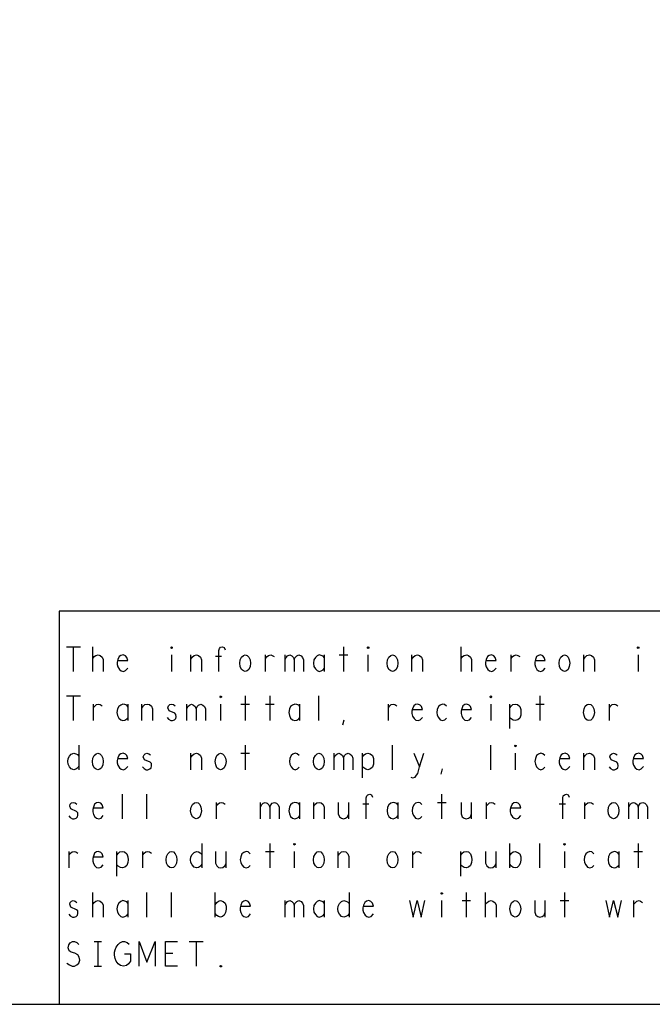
# Model space of a CAD drawing. Extents: x 17.9 to 50.9, y 20.7 to 41.7.
# Tile 11 of 15: x 40.8 to 43.3, y 20.7 to 24.7. Entities that reach past the tile are written whole.
import ezdxf

# ---------------------------------------------------------------- set-up
doc = ezdxf.new("R2010")
doc.units = 0
doc.layers.add('RVP8-IFD_F_bas', color=2, linetype='CONTINUOUS')

msp = doc.modelspace()

# ---------------------------------------------------------------- linework, layer by layer
at = {"layer": 'RVP8-IFD_F_bas'}
for points in [[(17.93, 20.735), (50.93, 20.735), (50.93, 41.735), (17.93, 41.735), (17.93, 20.735), (17.93, 20.735)], [(41.387, 22.183), (41.385, 22.185), (41.385, 22.188), (41.387, 22.19), (41.39, 22.188), (41.39, 22.185), (41.387, 22.183)], [(42.187, 22.183), (42.185, 22.185), (42.185, 22.188), (42.187, 22.19), (42.19, 22.188), (42.19, 22.185), (42.187, 22.183)], [(43.287, 22.183), (43.285, 22.185), (43.285, 22.188), (43.287, 22.19), (43.29, 22.188), (43.29, 22.185), (43.287, 22.183)], [(41.687, 22.09), (41.68, 22.092), (41.672, 22.098), (41.667, 22.11), (41.665, 22.123), (41.667, 22.137), (41.672, 22.148), (41.68, 22.155), (41.687, 22.157), (41.695, 22.155), (41.702, 22.148), (41.707, 22.137), (41.709, 22.123), (41.707, 22.11), (41.702, 22.098), (41.695, 22.092), (41.687, 22.09)], [(42.287, 22.09), (42.28, 22.092), (42.272, 22.098), (42.267, 22.11), (42.265, 22.123), (42.267, 22.137), (42.272, 22.148), (42.28, 22.155), (42.287, 22.157), (42.295, 22.155), (42.302, 22.148), (42.307, 22.137), (42.309, 22.123), (42.307, 22.11), (42.302, 22.098), (42.295, 22.092), (42.287, 22.09)], [(42.987, 22.09), (42.98, 22.092), (42.973, 22.098), (42.967, 22.11), (42.965, 22.123), (42.967, 22.137), (42.973, 22.148), (42.98, 22.155), (42.987, 22.157), (42.995, 22.155), (43.002, 22.148), (43.007, 22.137), (43.009, 22.123), (43.007, 22.11), (43.002, 22.098), (42.995, 22.092), (42.987, 22.09)], [(41.587, 21.983), (41.585, 21.985), (41.585, 21.988), (41.587, 21.99), (41.59, 21.988), (41.59, 21.985), (41.587, 21.983)], [(42.687, 21.983), (42.685, 21.985), (42.685, 21.988), (42.687, 21.99), (42.69, 21.988), (42.69, 21.985), (42.687, 21.983)], [(43.087, 21.89), (43.08, 21.892), (43.072, 21.898), (43.067, 21.91), (43.065, 21.923), (43.067, 21.937), (43.072, 21.948), (43.08, 21.955), (43.087, 21.957), (43.095, 21.955), (43.102, 21.948), (43.107, 21.937), (43.109, 21.923), (43.107, 21.91), (43.102, 21.898), (43.095, 21.892), (43.087, 21.89)], [(42.787, 21.783), (42.785, 21.785), (42.785, 21.788), (42.787, 21.79), (42.79, 21.788), (42.79, 21.785), (42.787, 21.783)], [(41.087, 21.69), (41.08, 21.692), (41.072, 21.698), (41.067, 21.71), (41.065, 21.723), (41.067, 21.737), (41.072, 21.748), (41.08, 21.755), (41.087, 21.757), (41.095, 21.755), (41.102, 21.748), (41.107, 21.737), (41.109, 21.723), (41.107, 21.71), (41.102, 21.698), (41.095, 21.692), (41.087, 21.69)], [(41.587, 21.69), (41.58, 21.692), (41.572, 21.698), (41.567, 21.71), (41.565, 21.723), (41.567, 21.737), (41.572, 21.748), (41.58, 21.755), (41.587, 21.757), (41.595, 21.755), (41.602, 21.748), (41.607, 21.737), (41.609, 21.723), (41.607, 21.71), (41.602, 21.698), (41.595, 21.692), (41.587, 21.69)], [(41.987, 21.69), (41.98, 21.692), (41.973, 21.698), (41.967, 21.71), (41.965, 21.723), (41.967, 21.737), (41.973, 21.748), (41.98, 21.755), (41.987, 21.757), (41.995, 21.755), (42.002, 21.748), (42.007, 21.737), (42.009, 21.723), (42.007, 21.71), (42.002, 21.698), (41.995, 21.692), (41.987, 21.69)], [(41.487, 21.49), (41.48, 21.492), (41.473, 21.498), (41.467, 21.51), (41.465, 21.523), (41.467, 21.537), (41.473, 21.548), (41.48, 21.555), (41.487, 21.557), (41.495, 21.555), (41.502, 21.548), (41.507, 21.537), (41.509, 21.523), (41.507, 21.51), (41.502, 21.498), (41.495, 21.492), (41.487, 21.49)], [(43.187, 21.49), (43.18, 21.492), (43.172, 21.498), (43.167, 21.51), (43.165, 21.523), (43.167, 21.537), (43.172, 21.548), (43.18, 21.555), (43.187, 21.557), (43.195, 21.555), (43.202, 21.548), (43.207, 21.537), (43.209, 21.523), (43.207, 21.51), (43.202, 21.498), (43.195, 21.492), (43.187, 21.49)], [(41.887, 21.383), (41.885, 21.385), (41.885, 21.388), (41.887, 21.39), (41.89, 21.388), (41.89, 21.385), (41.887, 21.383)], [(42.987, 21.383), (42.985, 21.385), (42.985, 21.388), (42.987, 21.39), (42.99, 21.388), (42.99, 21.385), (42.987, 21.383)], [(41.387, 21.29), (41.38, 21.292), (41.372, 21.298), (41.367, 21.31), (41.365, 21.323), (41.367, 21.337), (41.372, 21.348), (41.38, 21.355), (41.387, 21.357), (41.395, 21.355), (41.402, 21.348), (41.407, 21.337), (41.409, 21.323), (41.407, 21.31), (41.402, 21.298), (41.395, 21.292), (41.387, 21.29)], [(41.987, 21.29), (41.98, 21.292), (41.973, 21.298), (41.967, 21.31), (41.965, 21.323), (41.967, 21.337), (41.973, 21.348), (41.98, 21.355), (41.987, 21.357), (41.995, 21.355), (42.002, 21.348), (42.007, 21.337), (42.009, 21.323), (42.007, 21.31), (42.002, 21.298), (41.995, 21.292), (41.987, 21.29)], [(42.287, 21.29), (42.28, 21.292), (42.272, 21.298), (42.267, 21.31), (42.265, 21.323), (42.267, 21.337), (42.272, 21.348), (42.28, 21.355), (42.287, 21.357), (42.295, 21.355), (42.302, 21.348), (42.307, 21.337), (42.309, 21.323), (42.307, 21.31), (42.302, 21.298), (42.295, 21.292), (42.287, 21.29)], [(42.487, 21.183), (42.485, 21.185), (42.485, 21.188), (42.487, 21.19), (42.49, 21.188), (42.49, 21.185), (42.487, 21.183)], [(42.787, 21.09), (42.78, 21.092), (42.772, 21.098), (42.767, 21.11), (42.765, 21.123), (42.767, 21.137), (42.772, 21.148), (42.78, 21.155), (42.787, 21.157), (42.795, 21.155), (42.802, 21.148), (42.807, 21.137), (42.809, 21.123), (42.807, 21.11), (42.802, 21.098), (42.795, 21.092), (42.787, 21.09)], [(41.587, 20.887), (41.585, 20.888), (41.585, 20.892), (41.587, 20.893), (41.59, 20.892), (41.59, 20.888), (41.587, 20.887), (41.587, 20.887)]]:
    msp.add_lwpolyline(points, close=True, dxfattribs=at)
for points in [[(44.73, 22.335), (40.93, 22.335), (40.93, 20.735)], [(40.959, 22.19), (41.016, 22.19)], [(40.987, 22.19), (40.987, 22.09)], [(41.066, 22.09), (41.066, 22.19)], [(41.58, 22.09), (41.58, 22.175), (41.582, 22.183), (41.587, 22.188), (41.595, 22.19), (41.602, 22.187), (41.606, 22.178)], [(42.087, 22.19), (42.087, 22.09)], [(42.566, 22.09), (42.566, 22.19)], [(41.066, 22.142), (41.072, 22.15), (41.079, 22.155), (41.089, 22.157), (41.096, 22.155), (41.105, 22.148), (41.109, 22.138), (41.109, 22.09)], [(41.169, 22.135), (41.209, 22.135), (41.205, 22.147), (41.199, 22.153), (41.19, 22.157), (41.181, 22.155), (41.174, 22.15), (41.169, 22.138), (41.166, 22.128), (41.166, 22.118), (41.169, 22.108), (41.175, 22.098), (41.182, 22.092), (41.191, 22.09), (41.2, 22.093), (41.209, 22.103)], [(41.387, 22.157), (41.387, 22.09)], [(41.466, 22.09), (41.466, 22.157)], [(41.466, 22.14), (41.471, 22.148), (41.479, 22.155), (41.489, 22.157), (41.497, 22.155), (41.505, 22.148), (41.509, 22.137), (41.509, 22.09)], [(41.591, 22.15), (41.566, 22.15)], [(41.77, 22.09), (41.77, 22.157)], [(41.77, 22.143), (41.776, 22.15), (41.782, 22.155), (41.791, 22.157), (41.797, 22.155), (41.805, 22.15)], [(41.85, 22.09), (41.85, 22.157)], [(41.85, 22.138), (41.854, 22.147), (41.86, 22.153), (41.869, 22.157), (41.877, 22.153), (41.884, 22.147), (41.887, 22.138), (41.887, 22.09)], [(41.887, 22.138), (41.891, 22.147), (41.897, 22.153), (41.906, 22.157), (41.915, 22.153), (41.921, 22.147), (41.925, 22.137), (41.925, 22.09)], [(42.01, 22.145), (42.005, 22.152), (41.997, 22.155), (41.989, 22.157), (41.98, 22.153), (41.973, 22.147), (41.967, 22.137), (41.965, 22.123), (41.967, 22.11), (41.973, 22.1), (41.98, 22.093), (41.989, 22.09), (41.997, 22.092), (42.005, 22.097), (42.01, 22.103)], [(42.01, 22.09), (42.01, 22.157)], [(42.07, 22.157), (42.105, 22.157)], [(42.187, 22.157), (42.187, 22.09)], [(42.366, 22.09), (42.366, 22.157)], [(42.366, 22.14), (42.371, 22.148), (42.379, 22.155), (42.389, 22.157), (42.397, 22.155), (42.405, 22.148), (42.409, 22.137), (42.409, 22.09)], [(42.566, 22.142), (42.572, 22.15), (42.579, 22.155), (42.589, 22.157), (42.596, 22.155), (42.605, 22.148), (42.609, 22.138), (42.609, 22.09)], [(42.669, 22.135), (42.709, 22.135), (42.705, 22.147), (42.699, 22.153), (42.69, 22.157), (42.681, 22.155), (42.674, 22.15), (42.669, 22.138), (42.666, 22.128), (42.666, 22.118), (42.669, 22.108), (42.675, 22.098), (42.682, 22.092), (42.691, 22.09), (42.7, 22.093), (42.709, 22.103)], [(42.77, 22.09), (42.77, 22.157)], [(42.77, 22.143), (42.776, 22.15), (42.782, 22.155), (42.791, 22.157), (42.797, 22.155), (42.805, 22.15)], [(42.869, 22.135), (42.909, 22.135), (42.905, 22.147), (42.899, 22.153), (42.89, 22.157), (42.881, 22.155), (42.874, 22.15), (42.869, 22.138), (42.866, 22.128), (42.866, 22.118), (42.869, 22.108), (42.875, 22.098), (42.882, 22.092), (42.891, 22.09), (42.9, 22.093), (42.909, 22.103)], [(43.066, 22.09), (43.066, 22.157)], [(43.066, 22.14), (43.071, 22.148), (43.079, 22.155), (43.089, 22.157), (43.097, 22.155), (43.105, 22.148), (43.109, 22.137), (43.109, 22.09)], [(43.287, 22.157), (43.287, 22.09)], [(40.959, 21.99), (41.016, 21.99)], [(40.987, 21.99), (40.987, 21.89)], [(41.687, 21.99), (41.687, 21.89)], [(41.787, 21.99), (41.787, 21.89)], [(41.987, 21.89), (41.987, 21.99)], [(42.887, 21.99), (42.887, 21.89)], [(41.07, 21.89), (41.07, 21.957)], [(41.07, 21.943), (41.076, 21.95), (41.082, 21.955), (41.091, 21.957), (41.097, 21.955), (41.105, 21.95)], [(41.21, 21.945), (41.205, 21.952), (41.197, 21.955), (41.189, 21.957), (41.18, 21.953), (41.172, 21.947), (41.167, 21.937), (41.165, 21.923), (41.167, 21.91), (41.172, 21.9), (41.18, 21.893), (41.189, 21.89), (41.197, 21.892), (41.205, 21.897), (41.21, 21.903)], [(41.21, 21.89), (41.21, 21.957)], [(41.266, 21.89), (41.266, 21.957)], [(41.266, 21.94), (41.271, 21.948), (41.279, 21.955), (41.289, 21.957), (41.297, 21.955), (41.305, 21.948), (41.309, 21.937), (41.309, 21.89)], [(41.369, 21.902), (41.375, 21.895), (41.384, 21.89), (41.391, 21.89), (41.399, 21.893), (41.404, 21.898), (41.406, 21.905), (41.405, 21.915), (41.4, 21.92), (41.377, 21.93), (41.372, 21.942), (41.375, 21.95), (41.38, 21.955), (41.387, 21.957), (41.395, 21.955), (41.402, 21.95)], [(41.45, 21.89), (41.45, 21.957)], [(41.45, 21.938), (41.454, 21.947), (41.46, 21.953), (41.469, 21.957), (41.477, 21.953), (41.484, 21.947), (41.487, 21.938), (41.487, 21.89)], [(41.487, 21.938), (41.491, 21.947), (41.497, 21.953), (41.506, 21.957), (41.515, 21.953), (41.521, 21.947), (41.525, 21.937), (41.525, 21.89)], [(41.587, 21.957), (41.587, 21.89)], [(41.67, 21.957), (41.705, 21.957)], [(41.77, 21.957), (41.805, 21.957)], [(41.91, 21.945), (41.905, 21.952), (41.897, 21.955), (41.889, 21.957), (41.88, 21.953), (41.872, 21.947), (41.867, 21.937), (41.865, 21.923), (41.867, 21.91), (41.872, 21.9), (41.88, 21.893), (41.889, 21.89), (41.897, 21.892), (41.905, 21.897), (41.91, 21.903)], [(41.91, 21.89), (41.91, 21.957)], [(42.27, 21.89), (42.27, 21.957)], [(42.27, 21.943), (42.276, 21.95), (42.282, 21.955), (42.291, 21.957), (42.297, 21.955), (42.305, 21.95)], [(42.369, 21.935), (42.409, 21.935), (42.405, 21.947), (42.399, 21.953), (42.39, 21.957), (42.381, 21.955), (42.374, 21.95), (42.369, 21.938), (42.366, 21.928), (42.366, 21.918), (42.369, 21.908), (42.375, 21.898), (42.382, 21.892), (42.391, 21.89), (42.4, 21.893), (42.409, 21.903)], [(42.507, 21.948), (42.499, 21.955), (42.491, 21.957), (42.481, 21.953), (42.474, 21.947), (42.469, 21.935), (42.467, 21.923), (42.469, 21.912), (42.474, 21.902), (42.481, 21.893), (42.491, 21.89), (42.5, 21.893), (42.507, 21.9)], [(42.569, 21.935), (42.609, 21.935), (42.605, 21.947), (42.599, 21.953), (42.59, 21.957), (42.581, 21.955), (42.574, 21.95), (42.569, 21.938), (42.566, 21.928), (42.566, 21.918), (42.569, 21.908), (42.575, 21.898), (42.582, 21.892), (42.591, 21.89), (42.6, 21.893), (42.609, 21.903)], [(42.687, 21.957), (42.687, 21.89)], [(42.765, 21.857), (42.765, 21.957)], [(42.765, 21.942), (42.771, 21.95), (42.777, 21.955), (42.787, 21.957), (42.796, 21.955), (42.805, 21.947), (42.809, 21.935), (42.81, 21.923), (42.809, 21.912), (42.805, 21.9), (42.797, 21.893), (42.787, 21.89), (42.779, 21.892), (42.77, 21.897), (42.765, 21.903)], [(42.87, 21.957), (42.905, 21.957)], [(43.17, 21.89), (43.17, 21.957)], [(43.17, 21.943), (43.176, 21.95), (43.182, 21.955), (43.191, 21.957), (43.197, 21.955), (43.205, 21.95)], [(42.085, 21.872), (42.09, 21.893)], [(41.01, 21.79), (41.01, 21.69)], [(41.687, 21.79), (41.687, 21.69)], [(42.287, 21.69), (42.287, 21.79)], [(42.687, 21.69), (42.687, 21.79)], [(41.01, 21.705), (41.005, 21.697), (40.997, 21.692), (40.989, 21.69), (40.979, 21.693), (40.971, 21.702), (40.966, 21.712), (40.965, 21.723), (40.966, 21.735), (40.971, 21.745), (40.979, 21.753), (40.989, 21.757), (40.997, 21.755), (41.004, 21.752), (41.01, 21.745)], [(41.169, 21.735), (41.209, 21.735), (41.205, 21.747), (41.199, 21.753), (41.19, 21.757), (41.181, 21.755), (41.174, 21.75), (41.169, 21.738), (41.166, 21.728), (41.166, 21.718), (41.169, 21.708), (41.175, 21.698), (41.182, 21.692), (41.191, 21.69), (41.2, 21.693), (41.209, 21.703)], [(41.269, 21.702), (41.275, 21.695), (41.284, 21.69), (41.291, 21.69), (41.299, 21.693), (41.304, 21.698), (41.306, 21.705), (41.305, 21.715), (41.3, 21.72), (41.277, 21.73), (41.272, 21.742), (41.275, 21.75), (41.28, 21.755), (41.287, 21.757), (41.295, 21.755), (41.302, 21.75)], [(41.466, 21.69), (41.466, 21.757)], [(41.466, 21.74), (41.471, 21.748), (41.479, 21.755), (41.489, 21.757), (41.497, 21.755), (41.505, 21.748), (41.509, 21.737), (41.509, 21.69)], [(41.67, 21.757), (41.705, 21.757)], [(41.907, 21.748), (41.899, 21.755), (41.891, 21.757), (41.881, 21.753), (41.874, 21.747), (41.869, 21.735), (41.867, 21.723), (41.869, 21.712), (41.874, 21.702), (41.881, 21.693), (41.891, 21.69), (41.9, 21.693), (41.907, 21.7)], [(42.05, 21.69), (42.05, 21.757)], [(42.05, 21.738), (42.054, 21.747), (42.06, 21.753), (42.069, 21.757), (42.077, 21.753), (42.084, 21.747), (42.087, 21.738), (42.087, 21.69)], [(42.087, 21.738), (42.091, 21.747), (42.097, 21.753), (42.106, 21.757), (42.115, 21.753), (42.121, 21.747), (42.125, 21.737), (42.125, 21.69)], [(42.165, 21.657), (42.165, 21.757)], [(42.165, 21.742), (42.171, 21.75), (42.177, 21.755), (42.187, 21.757), (42.196, 21.755), (42.205, 21.747), (42.209, 21.735), (42.21, 21.723), (42.209, 21.712), (42.205, 21.7), (42.197, 21.693), (42.187, 21.69), (42.179, 21.692), (42.17, 21.697), (42.165, 21.703)], [(42.361, 21.66), (42.369, 21.657), (42.379, 21.66), (42.385, 21.667), (42.39, 21.675), (42.397, 21.702), (42.414, 21.757)], [(42.374, 21.757), (42.397, 21.702)], [(42.787, 21.757), (42.787, 21.69)], [(42.907, 21.748), (42.899, 21.755), (42.891, 21.757), (42.881, 21.753), (42.874, 21.747), (42.869, 21.735), (42.867, 21.723), (42.869, 21.712), (42.874, 21.702), (42.881, 21.693), (42.891, 21.69), (42.9, 21.693), (42.907, 21.7)], [(42.969, 21.735), (43.009, 21.735), (43.005, 21.747), (42.999, 21.753), (42.99, 21.757), (42.981, 21.755), (42.974, 21.75), (42.969, 21.738), (42.966, 21.728), (42.966, 21.718), (42.969, 21.708), (42.975, 21.698), (42.982, 21.692), (42.991, 21.69), (43, 21.693), (43.009, 21.703)], [(43.066, 21.69), (43.066, 21.757)], [(43.066, 21.74), (43.071, 21.748), (43.079, 21.755), (43.089, 21.757), (43.097, 21.755), (43.105, 21.748), (43.109, 21.737), (43.109, 21.69)], [(43.169, 21.702), (43.175, 21.695), (43.184, 21.69), (43.191, 21.69), (43.199, 21.693), (43.204, 21.698), (43.206, 21.705), (43.205, 21.715), (43.2, 21.72), (43.177, 21.73), (43.172, 21.742), (43.175, 21.75), (43.18, 21.755), (43.187, 21.757), (43.195, 21.755), (43.202, 21.75)], [(43.269, 21.735), (43.309, 21.735), (43.305, 21.747), (43.299, 21.753), (43.29, 21.757), (43.281, 21.755), (43.274, 21.75), (43.269, 21.738), (43.266, 21.728), (43.266, 21.718), (43.269, 21.708), (43.275, 21.698), (43.282, 21.692), (43.291, 21.69), (43.3, 21.693), (43.309, 21.703)], [(42.485, 21.672), (42.49, 21.693)], [(41.187, 21.49), (41.187, 21.59)], [(41.287, 21.49), (41.287, 21.59)], [(42.18, 21.49), (42.18, 21.575), (42.182, 21.583), (42.187, 21.588), (42.195, 21.59), (42.202, 21.587), (42.206, 21.578)], [(42.487, 21.59), (42.487, 21.49)], [(42.98, 21.49), (42.98, 21.575), (42.982, 21.583), (42.987, 21.588), (42.995, 21.59), (43.002, 21.587), (43.006, 21.578)], [(40.969, 21.502), (40.975, 21.495), (40.984, 21.49), (40.991, 21.49), (40.999, 21.493), (41.004, 21.498), (41.006, 21.505), (41.005, 21.515), (41, 21.52), (40.977, 21.53), (40.973, 21.542), (40.975, 21.55), (40.98, 21.555), (40.987, 21.557), (40.995, 21.555), (41.002, 21.55)], [(41.069, 21.535), (41.109, 21.535), (41.105, 21.547), (41.099, 21.553), (41.09, 21.557), (41.081, 21.555), (41.074, 21.55), (41.069, 21.538), (41.066, 21.528), (41.066, 21.518), (41.069, 21.508), (41.075, 21.498), (41.082, 21.492), (41.091, 21.49), (41.1, 21.493), (41.109, 21.503)], [(41.57, 21.49), (41.57, 21.557)], [(41.57, 21.543), (41.576, 21.55), (41.582, 21.555), (41.591, 21.557), (41.597, 21.555), (41.605, 21.55)], [(41.75, 21.49), (41.75, 21.557)], [(41.75, 21.538), (41.754, 21.547), (41.76, 21.553), (41.769, 21.557), (41.777, 21.553), (41.784, 21.547), (41.787, 21.538), (41.787, 21.49)], [(41.787, 21.538), (41.791, 21.547), (41.797, 21.553), (41.806, 21.557), (41.815, 21.553), (41.821, 21.547), (41.825, 21.537), (41.825, 21.49)], [(41.91, 21.545), (41.905, 21.552), (41.897, 21.555), (41.889, 21.557), (41.88, 21.553), (41.872, 21.547), (41.867, 21.537), (41.865, 21.523), (41.867, 21.51), (41.872, 21.5), (41.88, 21.493), (41.889, 21.49), (41.897, 21.492), (41.905, 21.497), (41.91, 21.503)], [(41.91, 21.49), (41.91, 21.557)], [(41.966, 21.49), (41.966, 21.557)], [(41.966, 21.54), (41.971, 21.548), (41.979, 21.555), (41.989, 21.557), (41.997, 21.555), (42.005, 21.548), (42.009, 21.537), (42.009, 21.49)], [(42.066, 21.557), (42.066, 21.51), (42.071, 21.498), (42.079, 21.492), (42.087, 21.49), (42.096, 21.492), (42.104, 21.498), (42.109, 21.51)], [(42.109, 21.49), (42.109, 21.557)], [(42.191, 21.55), (42.166, 21.55)], [(42.31, 21.545), (42.305, 21.552), (42.297, 21.555), (42.289, 21.557), (42.28, 21.553), (42.272, 21.547), (42.267, 21.537), (42.265, 21.523), (42.267, 21.51), (42.272, 21.5), (42.28, 21.493), (42.289, 21.49), (42.297, 21.492), (42.305, 21.497), (42.31, 21.503)], [(42.31, 21.49), (42.31, 21.557)], [(42.407, 21.548), (42.399, 21.555), (42.391, 21.557), (42.381, 21.553), (42.374, 21.547), (42.369, 21.535), (42.367, 21.523), (42.369, 21.512), (42.374, 21.502), (42.381, 21.493), (42.391, 21.49), (42.4, 21.493), (42.407, 21.5)], [(42.47, 21.557), (42.505, 21.557)], [(42.566, 21.557), (42.566, 21.51), (42.571, 21.498), (42.579, 21.492), (42.587, 21.49), (42.596, 21.492), (42.604, 21.498), (42.609, 21.51)], [(42.609, 21.49), (42.609, 21.557)], [(42.67, 21.49), (42.67, 21.557)], [(42.67, 21.543), (42.676, 21.55), (42.682, 21.555), (42.691, 21.557), (42.697, 21.555), (42.705, 21.55)], [(42.769, 21.535), (42.809, 21.535), (42.805, 21.547), (42.799, 21.553), (42.79, 21.557), (42.781, 21.555), (42.774, 21.55), (42.769, 21.538), (42.766, 21.528), (42.766, 21.518), (42.769, 21.508), (42.775, 21.498), (42.782, 21.492), (42.791, 21.49), (42.8, 21.493), (42.809, 21.503)], [(42.991, 21.55), (42.966, 21.55)], [(43.07, 21.49), (43.07, 21.557)], [(43.07, 21.543), (43.076, 21.55), (43.082, 21.555), (43.091, 21.557), (43.097, 21.555), (43.105, 21.55)], [(43.25, 21.49), (43.25, 21.557)], [(43.25, 21.538), (43.254, 21.547), (43.26, 21.553), (43.269, 21.557), (43.277, 21.553), (43.284, 21.547), (43.287, 21.538), (43.287, 21.49)], [(43.287, 21.538), (43.291, 21.547), (43.297, 21.553), (43.306, 21.557), (43.315, 21.553), (43.321, 21.547), (43.325, 21.537), (43.325, 21.49)], [(41.51, 21.39), (41.51, 21.29)], [(41.787, 21.39), (41.787, 21.29)], [(42.765, 21.29), (42.765, 21.39)], [(42.887, 21.29), (42.887, 21.39)], [(43.287, 21.39), (43.287, 21.29)], [(40.97, 21.29), (40.97, 21.357)], [(40.97, 21.343), (40.976, 21.35), (40.982, 21.355), (40.991, 21.357), (40.997, 21.355), (41.005, 21.35)], [(41.069, 21.335), (41.109, 21.335), (41.105, 21.347), (41.099, 21.353), (41.09, 21.357), (41.081, 21.355), (41.074, 21.35), (41.069, 21.338), (41.066, 21.328), (41.066, 21.318), (41.069, 21.308), (41.075, 21.298), (41.082, 21.292), (41.091, 21.29), (41.1, 21.293), (41.109, 21.303)], [(41.165, 21.257), (41.165, 21.357)], [(41.165, 21.342), (41.171, 21.35), (41.177, 21.355), (41.187, 21.357), (41.196, 21.355), (41.205, 21.347), (41.209, 21.335), (41.21, 21.323), (41.209, 21.312), (41.205, 21.3), (41.197, 21.293), (41.187, 21.29), (41.179, 21.292), (41.17, 21.297), (41.165, 21.303)], [(41.27, 21.29), (41.27, 21.357)], [(41.27, 21.343), (41.276, 21.35), (41.282, 21.355), (41.291, 21.357), (41.297, 21.355), (41.305, 21.35)], [(41.51, 21.305), (41.505, 21.297), (41.497, 21.292), (41.489, 21.29), (41.479, 21.293), (41.471, 21.302), (41.466, 21.312), (41.465, 21.323), (41.466, 21.335), (41.471, 21.345), (41.479, 21.353), (41.489, 21.357), (41.497, 21.355), (41.504, 21.352), (41.51, 21.345)], [(41.566, 21.357), (41.566, 21.31), (41.571, 21.298), (41.579, 21.292), (41.587, 21.29), (41.596, 21.292), (41.604, 21.298), (41.609, 21.31)], [(41.609, 21.29), (41.609, 21.357)], [(41.707, 21.348), (41.699, 21.355), (41.691, 21.357), (41.681, 21.353), (41.674, 21.347), (41.669, 21.335), (41.667, 21.323), (41.669, 21.312), (41.674, 21.302), (41.681, 21.293), (41.691, 21.29), (41.7, 21.293), (41.707, 21.3)], [(41.77, 21.357), (41.805, 21.357)], [(41.887, 21.357), (41.887, 21.29)], [(42.066, 21.29), (42.066, 21.357)], [(42.066, 21.34), (42.071, 21.348), (42.079, 21.355), (42.089, 21.357), (42.097, 21.355), (42.105, 21.348), (42.109, 21.337), (42.109, 21.29)], [(42.37, 21.29), (42.37, 21.357)], [(42.37, 21.343), (42.376, 21.35), (42.382, 21.355), (42.391, 21.357), (42.397, 21.355), (42.405, 21.35)], [(42.565, 21.257), (42.565, 21.357)], [(42.565, 21.342), (42.571, 21.35), (42.577, 21.355), (42.587, 21.357), (42.596, 21.355), (42.605, 21.347), (42.609, 21.335), (42.61, 21.323), (42.609, 21.312), (42.605, 21.3), (42.597, 21.293), (42.587, 21.29), (42.579, 21.292), (42.57, 21.297), (42.565, 21.303)], [(42.666, 21.357), (42.666, 21.31), (42.671, 21.298), (42.679, 21.292), (42.687, 21.29), (42.696, 21.292), (42.704, 21.298), (42.709, 21.31)], [(42.709, 21.29), (42.709, 21.357)], [(42.765, 21.34), (42.771, 21.35), (42.779, 21.355), (42.786, 21.357), (42.797, 21.353), (42.805, 21.347), (42.81, 21.335), (42.81, 21.322), (42.807, 21.308), (42.802, 21.298), (42.794, 21.292), (42.786, 21.29), (42.779, 21.292), (42.771, 21.297), (42.765, 21.305)], [(42.987, 21.357), (42.987, 21.29)], [(43.107, 21.348), (43.099, 21.355), (43.091, 21.357), (43.081, 21.353), (43.074, 21.347), (43.069, 21.335), (43.067, 21.323), (43.069, 21.312), (43.074, 21.302), (43.081, 21.293), (43.091, 21.29), (43.1, 21.293), (43.107, 21.3)], [(43.21, 21.345), (43.205, 21.352), (43.197, 21.355), (43.189, 21.357), (43.18, 21.353), (43.172, 21.347), (43.167, 21.337), (43.165, 21.323), (43.167, 21.31), (43.172, 21.3), (43.18, 21.293), (43.189, 21.29), (43.197, 21.292), (43.205, 21.297), (43.21, 21.303)], [(43.21, 21.29), (43.21, 21.357)], [(43.27, 21.357), (43.305, 21.357)], [(41.066, 21.09), (41.066, 21.19)], [(41.287, 21.09), (41.287, 21.19)], [(41.387, 21.09), (41.387, 21.19)], [(41.565, 21.09), (41.565, 21.19)], [(42.11, 21.19), (42.11, 21.09)], [(42.587, 21.19), (42.587, 21.09)], [(42.666, 21.09), (42.666, 21.19)], [(42.987, 21.19), (42.987, 21.09)], [(40.969, 21.102), (40.975, 21.095), (40.984, 21.09), (40.991, 21.09), (40.999, 21.093), (41.004, 21.098), (41.006, 21.105), (41.005, 21.115), (41, 21.12), (40.977, 21.13), (40.973, 21.142), (40.975, 21.15), (40.98, 21.155), (40.987, 21.157), (40.995, 21.155), (41.002, 21.15)], [(41.066, 21.142), (41.072, 21.15), (41.079, 21.155), (41.089, 21.157), (41.096, 21.155), (41.105, 21.148), (41.109, 21.138), (41.109, 21.09)], [(41.21, 21.145), (41.205, 21.152), (41.197, 21.155), (41.189, 21.157), (41.18, 21.153), (41.172, 21.147), (41.167, 21.137), (41.165, 21.123), (41.167, 21.11), (41.172, 21.1), (41.18, 21.093), (41.189, 21.09), (41.197, 21.092), (41.205, 21.097), (41.21, 21.103)], [(41.21, 21.09), (41.21, 21.157)], [(41.565, 21.14), (41.571, 21.15), (41.579, 21.155), (41.586, 21.157), (41.597, 21.153), (41.605, 21.147), (41.61, 21.135), (41.61, 21.122), (41.607, 21.108), (41.602, 21.098), (41.594, 21.092), (41.586, 21.09), (41.579, 21.092), (41.571, 21.097), (41.565, 21.105)], [(41.669, 21.135), (41.709, 21.135), (41.705, 21.147), (41.699, 21.153), (41.69, 21.157), (41.681, 21.155), (41.674, 21.15), (41.669, 21.138), (41.666, 21.128), (41.666, 21.118), (41.669, 21.108), (41.675, 21.098), (41.682, 21.092), (41.691, 21.09), (41.7, 21.093), (41.709, 21.103)], [(41.85, 21.09), (41.85, 21.157)], [(41.85, 21.138), (41.854, 21.147), (41.86, 21.153), (41.869, 21.157), (41.877, 21.153), (41.884, 21.147), (41.887, 21.138), (41.887, 21.09)], [(41.887, 21.138), (41.891, 21.147), (41.897, 21.153), (41.906, 21.157), (41.915, 21.153), (41.921, 21.147), (41.925, 21.137), (41.925, 21.09)], [(42.01, 21.145), (42.005, 21.152), (41.997, 21.155), (41.989, 21.157), (41.98, 21.153), (41.973, 21.147), (41.967, 21.137), (41.965, 21.123), (41.967, 21.11), (41.973, 21.1), (41.98, 21.093), (41.989, 21.09), (41.997, 21.092), (42.005, 21.097), (42.01, 21.103)], [(42.01, 21.09), (42.01, 21.157)], [(42.11, 21.105), (42.105, 21.097), (42.097, 21.092), (42.089, 21.09), (42.079, 21.093), (42.071, 21.102), (42.066, 21.112), (42.065, 21.123), (42.066, 21.135), (42.071, 21.145), (42.079, 21.153), (42.089, 21.157), (42.097, 21.155), (42.104, 21.152), (42.11, 21.145)], [(42.169, 21.135), (42.209, 21.135), (42.205, 21.147), (42.199, 21.153), (42.19, 21.157), (42.181, 21.155), (42.174, 21.15), (42.169, 21.138), (42.166, 21.128), (42.166, 21.118), (42.169, 21.108), (42.175, 21.098), (42.182, 21.092), (42.191, 21.09), (42.2, 21.093), (42.209, 21.103)], [(42.356, 21.157), (42.371, 21.09), (42.387, 21.157), (42.404, 21.09), (42.419, 21.157)], [(42.487, 21.157), (42.487, 21.09)], [(42.57, 21.157), (42.605, 21.157)], [(42.666, 21.142), (42.672, 21.15), (42.679, 21.155), (42.689, 21.157), (42.696, 21.155), (42.705, 21.148), (42.709, 21.138), (42.709, 21.09)], [(42.866, 21.157), (42.866, 21.11), (42.871, 21.098), (42.879, 21.092), (42.887, 21.09), (42.896, 21.092), (42.904, 21.098), (42.909, 21.11)], [(42.909, 21.09), (42.909, 21.157)], [(42.97, 21.157), (43.005, 21.157)], [(43.156, 21.157), (43.171, 21.09), (43.187, 21.157), (43.204, 21.09), (43.219, 21.157)], [(43.27, 21.09), (43.27, 21.157)], [(43.27, 21.143), (43.276, 21.15), (43.282, 21.155), (43.291, 21.157), (43.297, 21.155), (43.305, 21.15)], [(40.961, 20.903), (40.971, 20.895), (40.982, 20.89), (40.992, 20.89), (41.002, 20.895), (41.01, 20.903), (41.014, 20.915), (41.011, 20.927), (41.005, 20.937), (40.994, 20.943), (40.979, 20.947), (40.97, 20.953), (40.966, 20.965), (40.969, 20.977), (40.975, 20.985), (40.984, 20.99), (40.992, 20.99), (41.001, 20.987), (41.009, 20.978)], [(41.072, 20.99), (41.102, 20.99)], [(41.087, 20.99), (41.087, 20.89)], [(41.195, 20.94), (41.22, 20.94), (41.22, 20.91), (41.212, 20.9), (41.204, 20.893), (41.191, 20.89), (41.179, 20.893), (41.17, 20.9), (41.162, 20.91), (41.157, 20.922), (41.155, 20.935), (41.155, 20.947), (41.157, 20.957), (41.162, 20.968), (41.17, 20.978), (41.177, 20.985), (41.187, 20.99), (41.196, 20.99), (41.206, 20.987), (41.214, 20.98)], [(41.255, 20.89), (41.255, 20.99), (41.287, 20.907), (41.32, 20.99), (41.32, 20.89)], [(41.412, 20.89), (41.363, 20.89), (41.363, 20.99), (41.412, 20.99)], [(41.459, 20.99), (41.516, 20.99)], [(41.487, 20.99), (41.487, 20.89)], [(41.392, 20.942), (41.363, 20.942)], [(41.072, 20.89), (41.102, 20.89)]]:
    msp.add_lwpolyline(points, dxfattribs=at)

doc.saveas('drawing.dxf')
